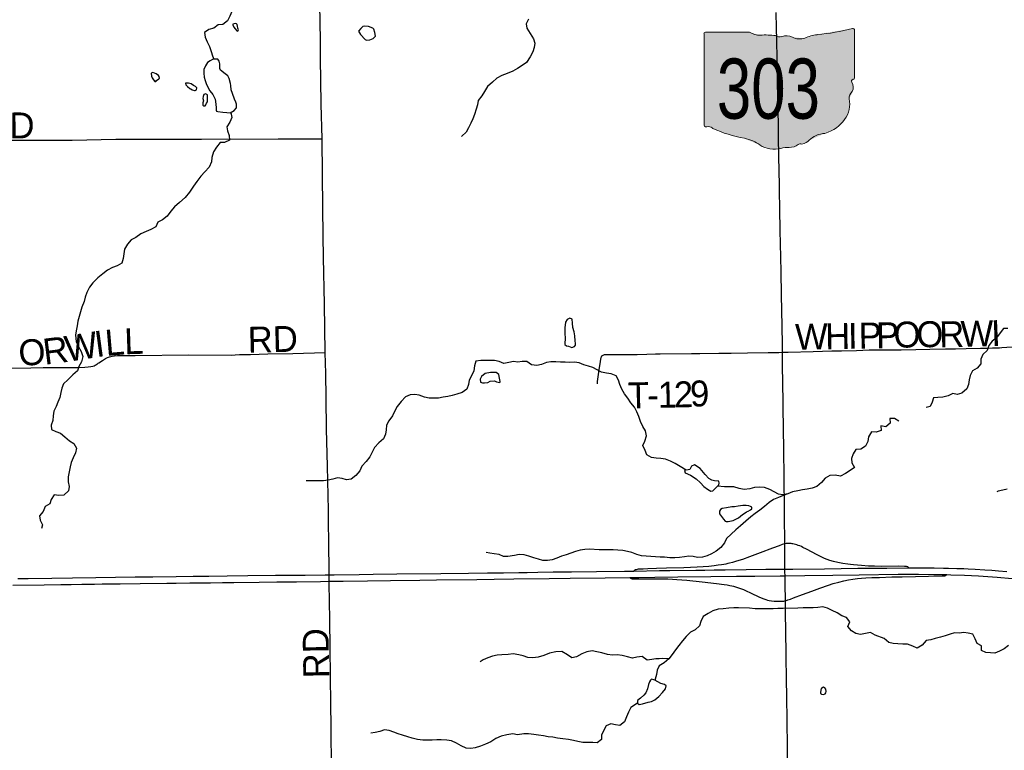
# Model space of a CAD drawing. Header units: feet. Extents: x 2113747 to 2516209, y 960708 to 1356798.
# Tile 216 of 253: x 2359090 to 2370479, y 1132597 to 1141046. Entities that reach past the tile are written whole.
import ezdxf
from ezdxf.enums import TextEntityAlignment as Align

# ---------------------------------------------------------------- set-up
doc = ezdxf.new("R2010")
doc.units = ezdxf.units.FT
doc.header["$LTSCALE"] = 50
doc.header["$MEASUREMENT"] = 0
for name, color, linetype in [('0_Xref', 7, 'Continuous'), ('GM_X_County_Road', 3, 'Continuous'), ('GM_X_County_Road_Text', 3, 'Continuous'), ('GM_X_Interchange_Ramps', 1, 'Continuous'), ('GM_X_Interstate_Route', 1, 'Continuous'), ('GM_X_Minor_Lake', 5, 'Continuous'), ('GM_X_Minor_River', 5, 'Continuous'), ('GM_X_State_Location', 251, 'Continuous'), ('GM_X_State_Route', 1, 'Continuous'), ('GM_X_State_Shield', 251, 'Continuous'), ('GM_X_Township_Road', 4, 'Continuous'), ('GM_X_Township_Road_Text', 4, 'Continuous')]:
    doc.layers.add(name, color=color, linetype=linetype)
doc.styles.add('Styledgn030', font='dgn030.shx')

# ---------------------------------------------------------------- blocks, each defined once
blk = doc.blocks.new('DGN_COMPLEXSHAPE17')
at = {"layer": 'GM_X_State_Shield', "color": 7, "linetype": 'Continuous', "lineweight": 13}
for p, q in [((2203800, 1181856), (2203800, 1181856)), ((2203822, 1181285), (2203822, 1181838)), ((2203822, 1181838), (2203822, 1181838)), ((2202081, 1181794), (2202082, 1181794)), ((2202082, 1181794), (2202082, 1180737)), ((2202608, 1181812), (2202099, 1181812)), ((2202099, 1181812), (2202099, 1181812)), ((2202608, 1181812), (2202608, 1181812)), ((2202733, 1181778), (2202733, 1181778)), ((2202911, 1181773), (2202911, 1181773)), ((2202980, 1181761), (2202980, 1181761)), ((2203105, 1181756), (2203105, 1181756)), ((2203247, 1181744), (2203247, 1181744)), ((2203390, 1181784), (2203390, 1181784)), ((2203808, 1181268), (2203808, 1181268)), ((2203822, 1181286), (2203822, 1181286)), ((2203822, 1181286), (2203822, 1181285)), ((2203791, 1181233), (2203791, 1181233)), ((2203761, 1181041), (2203761, 1181041)), ((2203796, 1181126), (2203796, 1181126)), ((2202082, 1180737), (2202081, 1180737)), ((2202098, 1180719), (2202098, 1180719)), ((2202133, 1180721), (2202133, 1180721)), ((2202185, 1180698), (2202185, 1180698)), ((2202548, 1180586), (2202548, 1180586)), ((2203480, 1180642), (2203480, 1180642)), ((2202729, 1180507), (2202729, 1180507)), ((2202971, 1180468), (2202971, 1180468)), ((2203066, 1180479), (2203066, 1180479)), ((2203170, 1180513), (2203170, 1180513)), ((2203213, 1180518), (2203213, 1180518)), ((2203299, 1180563), (2203299, 1180563))]:
    blk.add_line(p, q, dxfattribs=at)
for centre, major_axis, start_param, end_param in [((2203202, 1183253), (1845, 0), 4.814394, 5.042369), ((2203802, 1181840), (19.4, 0), 6.141152, 7.989035), ((2202101, 1181796), (20.2, 0), 1.712693, 3.28349), ((2202730, 1181935), (196, 0), 4.042523, 4.731795), ((2202794, 1181219), (702, 0), 1.404758, 1.657858), ((2202954, 1181802), (56.4, 0), 3.836095, 5.185415), ((2203037, 1181679), (117, 0), 0.950623, 2.079405), ((2203188, 1181847), (141, 0), 4.081561, 5.145723), ((2203437, 1181489), (371, 0), 1.699011, 2.107814), ((2203817, 1181245), (30, 0), 1.883978, 3.671073), ((2203801, 1181283), (20.7, 0), 5.05454, 6.418171), ((2203627, 1181175), (180, 0), 5.934695, 6.695948), ((2203305, 1180984), (462, 0), 5.101752, 6.440018), ((2203891, 1181054), (131, 0), 2.387724, 3.262537), ((2202102, 1180735), (20.3, 0), 3.00124, 4.508301), ((2202105, 1180843), (155, 0), 4.665946, 4.897461), ((2202136, 1180676), (56, 0), 0.519207, 1.627899), ((2202843, 1181626), (1333, 0), 4.195997, 4.488961), ((2202446, 1180262), (417, 0), 0.823519, 1.323587), ((2203500, 1180441), (253, 0), 1.647645, 2.488434), ((2202897, 1180671), (265, 0), 4.026481, 4.996735), ((2203050, 1180306), (217, 0), 1.495662, 1.94098), ((2203069, 1180592), (141, 0), 4.691044, 5.507374), ((2203196, 1180490), (39.7, 0), 1.147584, 2.315152), ((2203180, 1180635), (149, 0), 4.937069, 5.64225)]:
    blk.add_ellipse(centre, major_axis=major_axis, ratio=0.8, start_param=start_param, end_param=end_param, dxfattribs=at)
blk = doc.blocks.new('M1-H5_33')
at = {"layer": 'GM_X_State_Shield', "linetype": 'Continuous', "true_color": 0x1e0000}
h = blk.add_hatch(color=18, dxfattribs=at)
edge = h.paths.add_edge_path(flags=0)
edge.add_line((889, 90), (889, 642))
edge.add_line((889, 642), (889, 643))
edge.add_ellipse((870, 645), major_axis=(19.4, 0), ratio=0.8, start_angle=351.8621, end_angle=457.738)
edge.add_line((868, 660), (868, 660))
edge.add_ellipse((270, 2057), major_axis=(1845, 0), ratio=0.8, start_angle=635.8445, end_angle=648.9065, ccw=False)
edge.add_line((457, 588), (457, 588))
edge.add_ellipse((505, 294), major_axis=(371, 0), ratio=0.8, start_angle=97.3462, end_angle=120.7689)
edge.add_line((315, 549), (315, 549))
edge.add_ellipse((256, 651), major_axis=(141, 0), ratio=0.8, start_angle=593.8562, end_angle=654.8282, ccw=False)
edge.add_line((173, 560), (173, 560))
edge.add_ellipse((104, 484), major_axis=(117, 0), ratio=0.8, start_angle=54.4667, end_angle=119.1411)
edge.add_line((47, 566), (47, 566))
edge.add_ellipse((22, 606), major_axis=(56.4, 0), ratio=0.8, start_angle=579.7921, end_angle=657.1024, ccw=False)
edge.add_line((-22, 577), (-22, 577))
edge.add_ellipse((-138, 23), major_axis=(702, 0), ratio=0.8, start_angle=80.4867, end_angle=94.9883)
edge.add_line((-199, 583), (-199, 583))
edge.add_ellipse((-203, 739), major_axis=(196, 0), ratio=0.8, start_angle=591.6195, end_angle=631.1119, ccw=False)
edge.add_line((-324, 616), (-324, 616))
edge.add_line((-324, 616), (-834, 616))
edge.add_line((-834, 616), (-834, 616))
edge.add_ellipse((-831, 600), major_axis=(20.2, 0), ratio=0.8, start_angle=98.1301, end_angle=188.1301)
edge.add_line((-851, 598), (-851, 598))
edge.add_line((-851, 598), (-851, -459))
edge.add_line((-851, -459), (-851, -459))
edge.add_ellipse((-831, -461), major_axis=(20.3, 0), ratio=0.8, start_angle=171.9584, end_angle=258.3066)
edge.add_line((-835, -477), (-835, -477))
edge.add_ellipse((-828, -353), major_axis=(155, 0), ratio=0.8, start_angle=267.339, end_angle=280.6039)
edge.add_line((-799, -475), (-799, -475))
edge.add_ellipse((-796, -520), major_axis=(56, 0), ratio=0.8, start_angle=389.7484, end_angle=453.2717, ccw=False)
edge.add_line((-747, -497), (-747, -497))
edge.add_ellipse((-89, 430), major_axis=(1333, 0), ratio=0.8, start_angle=240.4129, end_angle=257.1985)
edge.add_line((-384, -610), (-384, -610))
edge.add_ellipse((-487, -933), major_axis=(417, 0), ratio=0.8, start_angle=407.1842, end_angle=435.836, ccw=False)
edge.add_line((-203, -689), (-203, -689))
edge.add_ellipse((-36, -525), major_axis=(265, 0), ratio=0.8, start_angle=230.7004, end_angle=286.2918)
edge.add_line((39, -728), (39, -728))
edge.add_ellipse((117, -890), major_axis=(217, 0), ratio=0.8, start_angle=445.6951, end_angle=471.2099, ccw=False)
edge.add_line((134, -717), (134, -717))
edge.add_ellipse((137, -604), major_axis=(141, 0), ratio=0.8, start_angle=268.777, end_angle=315.5493)
edge.add_line((237, -683), (237, -683))
edge.add_ellipse((264, -706), major_axis=(39.7, 0), ratio=0.8, start_angle=425.7517, end_angle=492.6484, ccw=False)
edge.add_line((280, -677), (280, -677))
edge.add_ellipse((247, -561), major_axis=(149, 0), ratio=0.8, start_angle=282.8732, end_angle=323.2771)
edge.add_line((367, -632), (367, -632))
edge.add_ellipse((568, -755), major_axis=(253, 0), ratio=0.8, start_angle=454.4031, end_angle=502.5768, ccw=False)
edge.add_line((548, -554), (548, -554))
edge.add_ellipse((373, -212), major_axis=(462, 0), ratio=0.8, start_angle=292.3089, end_angle=368.9858)
edge.add_line((829, -154), (829, -154))
edge.add_ellipse((959, -142), major_axis=(131, 0), ratio=0.8, start_angle=496.8065, end_angle=546.9296, ccw=False)
edge.add_line((863, -70), (863, -70))
edge.add_ellipse((694, -21), major_axis=(180, 0), ratio=0.8, start_angle=340.033, end_angle=383.6496)
edge.add_line((859, 37), (859, 37))
edge.add_ellipse((885, 49), major_axis=(30, 0), ratio=0.8, start_angle=467.944, end_angle=570.337, ccw=False)
edge.add_line((876, 72), (876, 72))
edge.add_ellipse((869, 88), major_axis=(20.7, 0), ratio=0.8, start_angle=289.6038, end_angle=367.7341)
edge.add_line((889, 90), (889, 90))
edge.add_line((889, 90), (889, 90))
at = {"layer": 'GM_X_State_Shield', "color": 7, "linetype": 'Continuous', "lineweight": 13}
blk.add_blockref('DGN_COMPLEXSHAPE17', (-2202932, -1181196), dxfattribs=at)
at = {"layer": 'GM_X_State_Shield', "color": 9, "linetype": 'Continuous', "lineweight": 13, "style": 'Styledgn030', "width": 0.767998}
blk.add_text('303', height=696.1, dxfattribs=at).set_placement((-106, -384), align=Align.CENTER)
blk = doc.blocks.new('POR')
at = {"layer": 'GM_X_County_Road', "flags": 128}
for points in [[(2362587, 1139668), (2362577, 1140071), (2362574, 1140343), (2362571, 1140592), (2362568, 1140779), (2362565, 1141045), (2362561, 1141196), (2362559, 1141264), (2362558, 1141300), (2362553, 1141549), (2362544, 1142070), (2362539, 1142372), (2362537, 1142625), (2362537, 1142782), (2362534, 1143110), (2362525, 1143599), (2362521, 1143939), (2362519, 1144060), (2362517, 1144237), (2362510, 1144585), (2362508, 1144775)], [(2362623, 1137196), (2362614, 1137757), (2362605, 1138295), (2362602, 1138545), (2362597, 1138873), (2362591, 1139257), (2362587, 1139668)], [(2362626, 1137074), (2362623, 1137196)], [(2362685, 1133456), (2362681, 1133775), (2362676, 1134109), (2362671, 1134526), (2362671, 1134552), (2362670, 1134626), (2362669, 1134667), (2362665, 1134995), (2362663, 1135244), (2362660, 1135375), (2362649, 1135884), (2362638, 1136310), (2362634, 1136671), (2362629, 1136957), (2362626, 1137074)], [(2362707, 1132008), (2362706, 1132059), (2362699, 1132337), (2362697, 1132547), (2362694, 1132695), (2362691, 1132876), (2362689, 1133128), (2362685, 1133456)]]:
    blk.add_lwpolyline(points, dxfattribs=at)
at = {"layer": 'GM_X_Interchange_Ramps', "flags": 128}
for points in [[(2367940, 1134984), (2367911, 1134975), (2367874, 1134961), (2367797, 1134933), (2367653, 1134879), (2367530, 1134833), (2367449, 1134805), (2367409, 1134792), (2367368, 1134779), (2367335, 1134770), (2367301, 1134762), (2367279, 1134756), (2367257, 1134751), (2367233, 1134746), (2367208, 1134742), (2367168, 1134736), (2367124, 1134730), (2367062, 1134723), (2366997, 1134718), (2366925, 1134714), (2366771, 1134708), (2366573, 1134702), (2366455, 1134698), (2366356, 1134695), (2366300, 1134693), (2366273, 1134691), (2366245, 1134690), (2366232, 1134688), (2366219, 1134685), (2366210, 1134682), (2366203, 1134678), (2366197, 1134675), (2366192, 1134670)], [(2369374, 1134707), (2369370, 1134711), (2369366, 1134715), (2369362, 1134717), (2369356, 1134720), (2369349, 1134721), (2369342, 1134722), (2369324, 1134724), (2369254, 1134725), (2369055, 1134724), (2368976, 1134725), (2368907, 1134728), (2368825, 1134733), (2368734, 1134740), (2368700, 1134744), (2368669, 1134748), (2368610, 1134756), (2368552, 1134768), (2368502, 1134781), (2368462, 1134792), (2368431, 1134803), (2368400, 1134815), (2368375, 1134827), (2368314, 1134857), (2368189, 1134924), (2368148, 1134944), (2368131, 1134952), (2368112, 1134960), (2368095, 1134967), (2368078, 1134972), (2368062, 1134977), (2368047, 1134982), (2368034, 1134984), (2368023, 1134986), (2368013, 1134988), (2368002, 1134989), (2367985, 1134989), (2367969, 1134989), (2367954, 1134987), (2367940, 1134984)], [(2366146, 1134596), (2366154, 1134589), (2366158, 1134587), (2366162, 1134584), (2366169, 1134582), (2366176, 1134581), (2366191, 1134580), (2366210, 1134580), (2366294, 1134579), (2366490, 1134581), (2366586, 1134579), (2366639, 1134577), (2366692, 1134573), (2366805, 1134563), (2366985, 1134545), (2367151, 1134526), (2367239, 1134514), (2367274, 1134509), (2367303, 1134503), (2367326, 1134498), (2367348, 1134493), (2367370, 1134488), (2367393, 1134481), (2367417, 1134472), (2367439, 1134464), (2367461, 1134455), (2367487, 1134444), (2367549, 1134415), (2367638, 1134373), (2367684, 1134351), (2367720, 1134339), (2367739, 1134333), (2367758, 1134328), (2367785, 1134324), (2367816, 1134321), (2367847, 1134320), (2367886, 1134320), (2367917, 1134321), (2367929, 1134323), (2367940, 1134324), (2367947, 1134326)], [(2367947, 1134326), (2367973, 1134335), (2368004, 1134346), (2368041, 1134360), (2368145, 1134398), (2368253, 1134438), (2368345, 1134471), (2368444, 1134507), (2368500, 1134525), (2368563, 1134543), (2368621, 1134556), (2368675, 1134568), (2368728, 1134576), (2368781, 1134583), (2368828, 1134587), (2368876, 1134591), (2368948, 1134594), (2369036, 1134597), (2369176, 1134601), (2369296, 1134603), (2369453, 1134607), (2369601, 1134610), (2369759, 1134613), (2369782, 1134614), (2369790, 1134616), (2369795, 1134617), (2369801, 1134620), (2369808, 1134624), (2369813, 1134628)]]:
    blk.add_lwpolyline(points, dxfattribs=at)
at = {"layer": 'GM_X_Interstate_Route', "flags": 128}
for points in [[(2359070, 1134583), (2359188, 1134585), (2359460, 1134588), (2359702, 1134591), (2359969, 1134595), (2360426, 1134601), (2360629, 1134604), (2360901, 1134607), (2361098, 1134609), (2361278, 1134611), (2361488, 1134614), (2361729, 1134617), (2362047, 1134621), (2362391, 1134623), (2362624, 1134626), (2362670, 1134626), (2362726, 1134627), (2363015, 1134631), (2363179, 1134633), (2363454, 1134636), (2363963, 1134642), (2364281, 1134646), (2364501, 1134650), (2364687, 1134651), (2364865, 1134653), (2364960, 1134654), (2365083, 1134656), (2365259, 1134659), (2365472, 1134662), (2365763, 1134665), (2366086, 1134669), (2366192, 1134670), (2366489, 1134675), (2366610, 1134676), (2366912, 1134679), (2367015, 1134680), (2367122, 1134682), (2367250, 1134684), (2367493, 1134686), (2367722, 1134690), (2367881, 1134691), (2367941, 1134692), (2368031, 1134693), (2368399, 1134697), (2368783, 1134702), (2368947, 1134703), (2369036, 1134704), (2369121, 1134705), (2369374, 1134707), (2369515, 1134708), (2369669, 1134708), (2369774, 1134705), (2369833, 1134704), (2369928, 1134701), (2370010, 1134698), (2370062, 1134696), (2370141, 1134691), (2370252, 1134684), (2370334, 1134679), (2370412, 1134673), (2370509, 1134665)], [(2359011, 1134506), (2359372, 1134511), (2359566, 1134514), (2359684, 1134515), (2359809, 1134517), (2359956, 1134519), (2360042, 1134520), (2360252, 1134522), (2360485, 1134525), (2360793, 1134528), (2360898, 1134530), (2361059, 1134532), (2361295, 1134535), (2361436, 1134536), (2361568, 1134538), (2361860, 1134542), (2362063, 1134544), (2362293, 1134546), (2362569, 1134550), (2362671, 1134552), (2362833, 1134554), (2363114, 1134558), (2363378, 1134562), (2363720, 1134565), (2363911, 1134567), (2364378, 1134573), (2364577, 1134575), (2364806, 1134578), (2365214, 1134583), (2365456, 1134587), (2365863, 1134592), (2366146, 1134596), (2366250, 1134597), (2366436, 1134599), (2366704, 1134601), (2367084, 1134606), (2367381, 1134610), (2367593, 1134612), (2367885, 1134616), (2367942, 1134616), (2368171, 1134619), (2368495, 1134623), (2368800, 1134626), (2369251, 1134632), (2369486, 1134633), (2369663, 1134631), (2369813, 1134628), (2369860, 1134627), (2370018, 1134622), (2370181, 1134614), (2370398, 1134599), (2370568, 1134584)]]:
    blk.add_lwpolyline(points, dxfattribs=at)
at = {"layer": 'GM_X_Minor_Lake'}
for p, q in [((2361571, 1140999), (2361557, 1140995)), ((2363032, 1140874), (2363085, 1140817)), ((2361467, 1140419), (2361414, 1140462)), ((2360674, 1140342), (2360699, 1140361)), ((2361029, 1140272), (2361059, 1140252)), ((2361208, 1140133), (2361214, 1140107)), ((2365439, 1137269), (2365477, 1137256)), ((2364504, 1136851), (2364533, 1136864)), ((2367124, 1135613), (2367177, 1135668)), ((2367185, 1135333), (2367231, 1135270)), ((2366505, 1133368), (2366436, 1133407)), ((2368359, 1133313), (2368352, 1133269))]:
    blk.add_line(p, q, dxfattribs=at)
at = {"layer": 'GM_X_Minor_Lake', "flags": 128}
for points in [[(2361557, 1140995), (2361556, 1140983), (2361570, 1140955), (2361578, 1140945), (2361605, 1140914), (2361617, 1140920), (2361619, 1140928), (2361612, 1140948), (2361610, 1140972), (2361606, 1140990), (2361599, 1141000), (2361589, 1141002), (2361571, 1140999)], [(2363085, 1140817), (2363103, 1140809), (2363141, 1140814), (2363177, 1140827), (2363191, 1140839), (2363205, 1140856), (2363198, 1140898), (2363185, 1140935), (2363175, 1140947), (2363126, 1140966), (2363078, 1140973), (2363058, 1140967), (2363035, 1140946), (2363009, 1140912), (2363032, 1140874)], [(2361414, 1140462), (2361403, 1140480), (2361406, 1140534), (2361396, 1140568), (2361383, 1140590), (2361335, 1140589), (2361321, 1140585), (2361293, 1140572), (2361264, 1140551), (2361238, 1140511), (2361221, 1140470), (2361218, 1140428), (2361223, 1140382), (2361234, 1140344), (2361246, 1140308), (2361261, 1140274), (2361290, 1140223), (2361325, 1140181), (2361350, 1140128), (2361359, 1140070), (2361362, 1140027), (2361361, 1140001), (2361365, 1139989), (2361383, 1139986), (2361439, 1139975), (2361485, 1139972), (2361526, 1139970), (2361571, 1139995), (2361596, 1140028), (2361598, 1140068), (2361589, 1140094), (2361576, 1140128), (2361553, 1140192), (2361536, 1140236), (2361531, 1140286), (2361527, 1140308), (2361512, 1140366), (2361499, 1140396), (2361467, 1140419)], [(2360699, 1140361), (2360706, 1140370), (2360704, 1140388), (2360694, 1140399), (2360669, 1140419), (2360649, 1140427), (2360629, 1140434), (2360609, 1140426), (2360614, 1140392), (2360622, 1140374), (2360639, 1140350), (2360653, 1140332), (2360665, 1140333), (2360674, 1140342)], [(2361059, 1140252), (2361071, 1140246), (2361086, 1140235), (2361110, 1140227), (2361112, 1140227), (2361120, 1140229), (2361134, 1140236), (2361137, 1140260), (2361123, 1140272), (2361099, 1140287), (2361072, 1140303), (2361042, 1140312), (2361008, 1140313), (2361010, 1140291), (2361029, 1140272)], [(2361214, 1140107), (2361209, 1140085), (2361207, 1140058), (2361219, 1140051), (2361235, 1140051), (2361243, 1140061), (2361251, 1140079), (2361261, 1140098), (2361262, 1140116), (2361262, 1140138), (2361263, 1140168), (2361261, 1140176), (2361239, 1140188), (2361221, 1140181), (2361211, 1140159), (2361208, 1140133)], [(2365477, 1137256), (2365509, 1137267), (2365519, 1137281), (2365520, 1137301), (2365516, 1137331), (2365512, 1137391), (2365505, 1137437), (2365488, 1137487), (2365485, 1137535), (2365481, 1137581), (2365454, 1137595), (2365423, 1137578), (2365403, 1137548), (2365400, 1137513), (2365396, 1137487), (2365395, 1137457), (2365396, 1137409), (2365399, 1137371), (2365396, 1137291), (2365413, 1137275), (2365439, 1137269)], [(2364533, 1136864), (2364581, 1136870), (2364604, 1136857), (2364642, 1136850), (2364646, 1136862), (2364641, 1136900), (2364632, 1136944), (2364603, 1136967), (2364537, 1136966), (2364475, 1136953), (2364430, 1136920), (2364417, 1136887), (2364421, 1136855), (2364444, 1136846), (2364466, 1136846), (2364504, 1136851)], [(2367177, 1135668), (2367179, 1135686), (2367176, 1135708), (2367128, 1135712), (2367094, 1135721), (2367061, 1135742), (2367018, 1135788), (2366959, 1135857), (2366896, 1135898), (2366860, 1135883), (2366841, 1135846), (2366779, 1135831), (2366788, 1135807), (2366850, 1135778), (2366913, 1135735), (2366966, 1135690), (2367005, 1135649), (2367046, 1135616), (2367084, 1135594), (2367108, 1135599), (2367124, 1135613)], [(2367231, 1135270), (2367249, 1135248), (2367261, 1135244), (2367283, 1135243), (2367341, 1135256), (2367367, 1135265), (2367405, 1135285), (2367452, 1135323), (2367470, 1135337), (2367495, 1135356), (2367517, 1135362), (2367543, 1135377), (2367557, 1135391), (2367557, 1135409), (2367544, 1135417), (2367522, 1135424), (2367494, 1135428), (2367454, 1135427), (2367400, 1135422), (2367358, 1135411), (2367326, 1135412), (2367266, 1135401), (2367214, 1135392), (2367195, 1135382), (2367183, 1135363), (2367185, 1135333)], [(2366436, 1133407), (2366424, 1133413), (2366398, 1133420), (2366388, 1133408), (2366375, 1133390), (2366365, 1133357), (2366352, 1133309), (2366333, 1133260), (2366310, 1133234), (2366272, 1133201), (2366237, 1133174), (2366235, 1133142), (2366254, 1133128), (2366292, 1133135), (2366359, 1133153), (2366399, 1133163), (2366435, 1133182), (2366484, 1133219), (2366525, 1133266), (2366558, 1133309), (2366568, 1133341), (2366548, 1133357), (2366505, 1133368)], [(2368352, 1133269), (2368352, 1133255), (2368362, 1133249), (2368366, 1133247), (2368387, 1133241), (2368406, 1133248), (2368414, 1133260), (2368418, 1133278), (2368415, 1133304), (2368403, 1133320), (2368389, 1133326), (2368369, 1133317), (2368359, 1133313)]]:
    blk.add_lwpolyline(points, dxfattribs=at)
at = {"layer": 'GM_X_Minor_River', "flags": 128}
for points in [[(2364975, 1141052), (2364950, 1140999), (2364957, 1140949), (2364995, 1140886), (2365034, 1140826), (2365049, 1140775), (2365042, 1140724), (2365025, 1140674), (2364996, 1140617), (2364953, 1140552), (2364900, 1140515), (2364848, 1140483), (2364795, 1140450), (2364727, 1140423), (2364666, 1140401), (2364608, 1140370), (2364557, 1140323), (2364500, 1140272), (2364465, 1140217), (2364434, 1140166), (2364393, 1140113), (2364384, 1140060), (2364371, 1140010), (2364352, 1139951), (2364331, 1139901), (2364310, 1139848), (2364283, 1139797), (2364254, 1139745), (2364203, 1139699), (2364201, 1139697)], [(2361905, 1141500), (2361853, 1141422), (2361814, 1141371), (2361763, 1141324), (2361712, 1141281), (2361659, 1141236), (2361601, 1141221), (2361545, 1141195), (2361544, 1141141), (2361521, 1141087), (2361494, 1141034), (2361441, 1140991), (2361385, 1140985), (2361334, 1140950), (2361278, 1140931), (2361227, 1140900), (2361236, 1140844), (2361257, 1140792), (2361284, 1140737), (2361303, 1140679), (2361320, 1140627), (2361334, 1140589)], [(2370520, 1137476), (2370470, 1137475), (2370431, 1137424), (2370388, 1137367), (2370337, 1137328), (2370300, 1137277), (2370281, 1137220), (2370230, 1137173), (2370207, 1137120), (2370208, 1137068), (2370165, 1137015)], [(2361533, 1139974), (2361543, 1139915), (2361522, 1139862), (2361485, 1139809), (2361492, 1139759), (2361511, 1139707), (2361518, 1139651), (2361460, 1139626), (2361410, 1139625), (2361367, 1139572), (2361330, 1139517), (2361313, 1139454), (2361310, 1139402), (2361280, 1139341), (2361233, 1139288), (2361186, 1139235), (2361139, 1139176), (2361102, 1139121), (2361053, 1139050), (2361004, 1138990), (2360939, 1138933), (2360880, 1138882), (2360837, 1138830), (2360796, 1138775), (2360741, 1138732), (2360689, 1138703), (2360664, 1138652), (2360607, 1138621), (2360551, 1138598), (2360492, 1138569), (2360432, 1138529), (2360381, 1138500), (2360338, 1138449), (2360301, 1138394), (2360294, 1138340), (2360287, 1138284), (2360270, 1138229), (2360217, 1138198), (2360163, 1138179), (2360105, 1138149), (2360052, 1138108), (2359995, 1138059), (2359936, 1138004), (2359897, 1137951), (2359868, 1137892), (2359849, 1137839), (2359834, 1137787), (2359809, 1137722), (2359794, 1137669), (2359777, 1137613), (2359764, 1137560), (2359756, 1137506), (2359745, 1137448), (2359736, 1137397), (2359743, 1137325), (2359766, 1137269), (2359801, 1137208), (2359821, 1137152), (2359806, 1137090), (2359773, 1137035), (2359760, 1136984), (2359703, 1136939), (2359648, 1136882), (2359597, 1136836), (2359578, 1136784), (2359567, 1136733), (2359554, 1136677), (2359531, 1136624), (2359510, 1136572), (2359485, 1136519), (2359476, 1136463), (2359473, 1136410), (2359452, 1136358), (2359457, 1136308), (2359507, 1136283), (2359560, 1136266), (2359611, 1136222), (2359666, 1136177), (2359716, 1136146), (2359747, 1136089), (2359737, 1136036), (2359710, 1135980), (2359687, 1135927), (2359674, 1135876), (2359663, 1135818), (2359650, 1135758), (2359649, 1135703), (2359664, 1135649), (2359653, 1135597), (2359602, 1135548), (2359542, 1135543), (2359490, 1135550), (2359455, 1135499), (2359438, 1135448), (2359384, 1135415), (2359363, 1135360), (2359320, 1135309), (2359325, 1135257), (2359352, 1135204), (2359343, 1135163)], [(2366799, 1135836), (2366728, 1135880), (2366671, 1135913), (2366617, 1135940), (2366560, 1135965), (2366506, 1135972), (2366452, 1135977), (2366396, 1135982), (2366345, 1136013), (2366324, 1136065), (2366299, 1136120), (2366320, 1136173), (2366340, 1136232), (2366329, 1136292), (2366298, 1136343), (2366269, 1136399), (2366252, 1136457), (2366229, 1136510), (2366200, 1136564), (2366159, 1136617), (2366124, 1136669), (2366086, 1136720), (2366053, 1136772), (2366030, 1136826), (2366015, 1136877), (2365988, 1136929), (2365932, 1136952), (2365879, 1136959), (2365821, 1136968), (2365771, 1136995), (2365720, 1137024), (2365670, 1137039), (2365615, 1137056), (2365563, 1137077), (2365508, 1137084), (2365454, 1137083), (2365398, 1137084), (2365344, 1137085), (2365290, 1137090), (2365234, 1137091), (2365182, 1137081), (2365124, 1137060), (2365073, 1137045), (2365010, 1137054), (2364957, 1137093), (2364903, 1137092), (2364851, 1137087), (2364801, 1137094), (2364747, 1137081), (2364689, 1137071), (2364635, 1137092), (2364583, 1137105), (2364523, 1137104), (2364422, 1137106), (2364366, 1137097), (2364351, 1137044), (2364341, 1136984), (2364316, 1136929), (2364287, 1136879), (2364282, 1136826), (2364261, 1136774), (2364207, 1136736), (2364148, 1136717), (2364094, 1136700), (2364042, 1136689), (2363990, 1136682), (2363934, 1136671), (2363828, 1136669), (2363772, 1136681), (2363711, 1136704), (2363659, 1136711), (2363605, 1136708), (2363553, 1136685), (2363502, 1136632), (2363455, 1136571), (2363425, 1136516), (2363402, 1136463), (2363361, 1136408), (2363332, 1136355), (2363327, 1136301), (2363320, 1136251), (2363299, 1136198), (2363243, 1136153), (2363192, 1136100), (2363140, 1135990), (2363099, 1135937), (2363048, 1135884), (2363025, 1135829), (2362976, 1135776), (2362923, 1135733), (2362871, 1135724), (2362821, 1135739), (2362765, 1135746), (2362713, 1135733), (2362659, 1135719), (2362605, 1135714), (2362495, 1135712), (2362445, 1135715), (2362405, 1135714)], [(2370165, 1137015), (2370111, 1136984), (2370082, 1136933), (2370073, 1136883), (2370066, 1136826), (2370045, 1136776), (2369986, 1136728), (2369932, 1136711), (2369882, 1136722), (2369830, 1136697), (2369767, 1136682), (2369711, 1136677), (2369659, 1136674), (2369644, 1136623), (2369623, 1136573), (2369573, 1136560)], [(2369259, 1136405), (2369207, 1136434), (2369153, 1136435), (2369160, 1136379), (2369108, 1136339), (2369052, 1136350), (2369053, 1136296), (2368996, 1136275), (2368943, 1136280), (2368908, 1136223), (2368900, 1136169), (2368875, 1136114), (2368821, 1136079), (2368761, 1136076), (2368732, 1136025), (2368713, 1135972), (2368716, 1135922), (2368747, 1135868), (2368694, 1135831), (2368643, 1135796), (2368583, 1135767), (2368523, 1135778), (2368461, 1135776), (2368405, 1135745), (2368366, 1135692), (2368311, 1135649), (2368255, 1135628), (2368199, 1135615), (2368145, 1135608), (2368090, 1135598), (2368028, 1135585), (2367974, 1135562), (2367920, 1135543), (2367867, 1135522), (2367809, 1135496), (2367758, 1135463), (2367703, 1135416), (2367649, 1135375), (2367596, 1135336), (2367545, 1135296), (2367490, 1135245), (2367429, 1135192), (2367375, 1135146), (2367318, 1135097), (2367267, 1135048), (2367244, 1134997), (2367199, 1134942), (2367146, 1134901), (2367092, 1134870), (2367041, 1134847), (2366987, 1134829), (2366931, 1134826), (2366881, 1134837), (2366831, 1134842), (2366779, 1134833), (2366721, 1134826), (2366667, 1134823), (2366611, 1134824), (2366550, 1134829), (2366500, 1134832), (2366444, 1134836), (2366390, 1134839), (2366338, 1134840), (2366282, 1134847), (2366227, 1134862), (2366171, 1134883), (2366119, 1134896), (2366068, 1134907), (2366008, 1134912), (2365954, 1134915), (2365898, 1134914), (2365846, 1134917), (2365794, 1134916), (2365681, 1134921), (2365627, 1134920), (2365571, 1134913), (2365520, 1134896), (2365464, 1134877), (2365410, 1134858), (2365358, 1134841), (2365301, 1134817), (2365249, 1134800), (2365195, 1134793), (2365141, 1134792), (2365089, 1134809), (2365036, 1134824), (2364980, 1134843), (2364926, 1134856), (2364869, 1134861), (2364815, 1134850), (2364736, 1134838), (2364686, 1134839), (2364635, 1134860), (2364579, 1134869), (2364527, 1134878), (2364486, 1134883)], [(2370513, 1135617), (2370461, 1135606), (2370407, 1135594), (2370391, 1135584)], [(2367974, 1135562), (2367918, 1135551), (2367868, 1135560), (2367815, 1135587), (2367765, 1135614), (2367706, 1135635), (2367646, 1135640), (2367590, 1135637), (2367534, 1135621), (2367468, 1135612), (2367410, 1135625), (2367352, 1135642), (2367298, 1135645), (2367241, 1135642), (2367162, 1135653)], [(2370529, 1133808), (2370477, 1133771), (2370422, 1133742), (2370368, 1133719), (2370318, 1133722), (2370266, 1133729), (2370213, 1133750), (2370216, 1133806), (2370165, 1133833), (2370142, 1133887), (2370113, 1133938), (2370059, 1133951), (2370009, 1133958), (2369957, 1133951), (2369903, 1133954), (2369851, 1133939), (2369795, 1133922), (2369741, 1133905), (2369680, 1133890), (2369628, 1133873), (2369576, 1133866), (2369529, 1133814), (2369472, 1133779), (2369419, 1133802), (2369358, 1133823), (2369304, 1133826), (2369248, 1133827), (2369194, 1133832), (2369142, 1133845), (2369089, 1133888), (2368984, 1133930), (2368931, 1133959), (2368873, 1133948), (2368815, 1133935), (2368761, 1133946), (2368711, 1133977), (2368669, 1134030), (2368692, 1134081), (2368653, 1134132), (2368601, 1134151), (2368546, 1134188), (2368489, 1134215), (2368435, 1134240), (2368379, 1134255), (2368323, 1134248), (2368267, 1134245), (2368152, 1134243), (2368090, 1134239), (2367922, 1134236), (2367858, 1134237), (2367806, 1134234), (2367756, 1134233), (2367702, 1134233), (2367648, 1134234), (2367596, 1134233), (2367530, 1134240), (2367405, 1134246), (2367351, 1134245), (2367291, 1134241), (2367227, 1134234), (2367169, 1134227), (2367106, 1134209), (2367052, 1134178), (2366997, 1134145), (2366968, 1134088), (2366953, 1134036), (2366902, 1133989)], [(2366902, 1133989), (2366848, 1133961), (2366797, 1133914), (2366756, 1133861), (2366713, 1133810), (2366674, 1133757), (2366637, 1133706), (2366598, 1133655), (2366545, 1133610), (2366487, 1133573), (2366462, 1133522), (2366457, 1133472), (2366442, 1133419), (2366439, 1133406)], [(2366598, 1133655), (2366526, 1133659), (2366485, 1133655), (2366449, 1133653), (2366402, 1133647), (2366348, 1133640), (2366291, 1133681), (2366229, 1133672), (2366177, 1133663), (2366119, 1133678), (2366058, 1133692), (2366002, 1133699), (2365946, 1133698), (2365888, 1133705), (2365825, 1133724), (2365767, 1133737), (2365713, 1133746), (2365651, 1133736), (2365591, 1133711), (2365530, 1133676), (2365478, 1133667), (2365425, 1133700), (2365362, 1133739), (2365292, 1133735), (2365218, 1133720), (2365153, 1133694), (2365087, 1133675), (2365025, 1133668), (2364969, 1133670), (2364915, 1133689), (2364862, 1133702), (2364796, 1133711), (2364740, 1133706), (2364668, 1133702), (2364612, 1133695), (2364558, 1133684), (2364504, 1133667), (2364451, 1133642), (2364417, 1133621)], [(2366235, 1133142), (2366160, 1133090), (2366133, 1133036), (2366110, 1132985), (2366087, 1132926), (2366032, 1132885), (2365980, 1132892), (2365928, 1132901), (2365874, 1132880), (2365845, 1132829), (2365820, 1132772), (2365821, 1132722), (2365768, 1132683), (2365718, 1132686), (2365659, 1132685), (2365605, 1132688), (2365547, 1132698), (2365497, 1132710), (2365438, 1132720), (2365372, 1132729), (2365312, 1132738), (2365256, 1132747), (2365201, 1132754), (2365147, 1132763), (2365089, 1132772), (2365037, 1132780), (2364976, 1132789), (2364922, 1132786), (2364846, 1132777), (2364792, 1132786), (2364726, 1132776), (2364660, 1132761), (2364597, 1132735), (2364540, 1132694), (2364476, 1132667), (2364418, 1132646), (2364359, 1132626), (2364307, 1132619), (2364253, 1132622), (2364198, 1132649), (2364143, 1132680), (2364083, 1132705), (2364030, 1132714), (2363966, 1132717), (2363914, 1132716), (2363860, 1132715), (2363804, 1132713), (2363752, 1132714), (2363690, 1132721), (2363631, 1132736), (2363579, 1132751), (2363519, 1132770), (2363468, 1132787), (2363418, 1132808), (2363365, 1132827), (2363311, 1132832), (2363257, 1132815), (2363202, 1132802), (2363152, 1132795)]]:
    blk.add_lwpolyline(points, dxfattribs=at)
at = {"layer": 'GM_X_State_Route', "flags": 128}
for points in [[(2367882, 1138859), (2367882, 1138862), (2367880, 1139062), (2367878, 1139134), (2367871, 1139465), (2367867, 1139691), (2367865, 1139851), (2367861, 1140093), (2367857, 1140378), (2367847, 1140808), (2367844, 1140952), (2367841, 1141130)], [(2367939, 1135047), (2367937, 1135256), (2367935, 1135406), (2367931, 1135737), (2367927, 1136090), (2367923, 1136303), (2367921, 1136576), (2367916, 1136888), (2367914, 1136999), (2367914, 1137183), (2367913, 1137200), (2367912, 1137288), (2367909, 1137501), (2367903, 1137865), (2367897, 1138131), (2367892, 1138301), (2367886, 1138609), (2367882, 1138859)], [(2367946, 1134379), (2367944, 1134467), (2367942, 1134616), (2367941, 1134659), (2367941, 1134692), (2367940, 1134832), (2367940, 1134940), (2367940, 1134984), (2367939, 1135036), (2367939, 1135047)], [(2367964, 1133223), (2367961, 1133412), (2367957, 1133688), (2367951, 1133993), (2367948, 1134169), (2367947, 1134326), (2367946, 1134379)], [(2367974, 1132125), (2367973, 1132189), (2367970, 1132596), (2367966, 1132980), (2367964, 1133179), (2367964, 1133223)]]:
    blk.add_lwpolyline(points, dxfattribs=at)
at = {"layer": 'GM_X_Township_Road', "flags": 128}
for points in [[(2357291, 1139637), (2357926, 1139646), (2358481, 1139649), (2358664, 1139649), (2358802, 1139651), (2359039, 1139651), (2359697, 1139654), (2360201, 1139664), (2360384, 1139666), (2360755, 1139665), (2361043, 1139666), (2361194, 1139666), (2362081, 1139669), (2362587, 1139668)], [(2367913, 1137200), (2367978, 1137203), (2368266, 1137210), (2368483, 1137215), (2368594, 1137216), (2368769, 1137222), (2368914, 1137227), (2369032, 1137228), (2369144, 1137230), (2369285, 1137229), (2369456, 1137232), (2369616, 1137235), (2369797, 1137239), (2369915, 1137241), (2370036, 1137243), (2370203, 1137247), (2370282, 1137248), (2370344, 1137250), (2370373, 1137251), (2370400, 1137251), (2370423, 1137253), (2370449, 1137254), (2370626, 1137267)], [(2358999, 1137017), (2359218, 1137021), (2359363, 1137023), (2359540, 1137025), (2359720, 1137025), (2359776, 1137025), (2359845, 1137027), (2359881, 1137030), (2359913, 1137034), (2359936, 1137039), (2359951, 1137044), (2359961, 1137050), (2359970, 1137054), (2359981, 1137061), (2359991, 1137068), (2359999, 1137074), (2360005, 1137077), (2360046, 1137105), (2360082, 1137128), (2360106, 1137140), (2360130, 1137148), (2360159, 1137155), (2360187, 1137158), (2360221, 1137161), (2360293, 1137162), (2360424, 1137162), (2361047, 1137169), (2361535, 1137168), (2361581, 1137171), (2361633, 1137173), (2361761, 1137175), (2361961, 1137180), (2362250, 1137187), (2362623, 1137196)], [(2365772, 1136836), (2365774, 1136863), (2365784, 1136941), (2365791, 1136996), (2365806, 1137094), (2365810, 1137120), (2365814, 1137138), (2365820, 1137149), (2365825, 1137157), (2365830, 1137162), (2365838, 1137168), (2365846, 1137172), (2365856, 1137174), (2365868, 1137175)], [(2365868, 1137175), (2365869, 1137175), (2366073, 1137174), (2366233, 1137175), (2366345, 1137177), (2366446, 1137180), (2366499, 1137180), (2366860, 1137184), (2366955, 1137186), (2367175, 1137189), (2367319, 1137190), (2367510, 1137192), (2367749, 1137197), (2367870, 1137199), (2367913, 1137200)]]:
    blk.add_lwpolyline(points, dxfattribs=at)
at = {"color": 7, "linetype": 'Continuous', "lineweight": 0}
blk.add_blockref('M1-H5_33', (2367856, 1140285), dxfattribs=at)
at = {"layer": 'GM_X_County_Road_Text', "insert": (2362671, 1133432), "char_height": 300, "attachment_point": 7, "rotation": 90.9849, "line_spacing_factor": 0.8, "style": 'Styledgn030'}
blk.add_mtext('{\\Fdgn000|c0;\\C256;RD}', dxfattribs=at)
at = {"layer": 'GM_X_State_Location', "insert": (2367857, 1140285), "char_height": 1, "attachment_point": 5, "line_spacing_factor": 0.8, "style": 'Styledgn030'}
for s in ['{\\Fdgn000|c0;\\C256;s}', '{\\Fdgn000|c0;\\C256;r}']:
    blk.add_mtext(s, dxfattribs=at)
at = {"layer": 'GM_X_State_Location', "insert": (2367503, 1140211), "char_height": 1, "attachment_point": 7, "rotation": 0, "line_spacing_factor": 0.8, "style": 'Styledgn030'}
blk.add_mtext('{\\Fdgn000|c0;\\C256;225}', dxfattribs=at)
at = {"layer": 'GM_X_Township_Road_Text', "char_height": 300, "attachment_point": 7, "line_spacing_factor": 0.8, "style": 'Styledgn030'}
for s, insert, rotation in [('{\\Fdgn000|c0;\\C256;RD}', (2358683, 1139670), 0.4871), ('{\\Fdgn000|c0;\\C256;W}', (2368061, 1137228), 0.9822), ('{\\Fdgn000|c0;\\C256;H}', (2368409, 1137234), 0.98), ('{\\Fdgn000|c0;\\C256;I}', (2368673, 1137239), 0.9876), ('{\\Fdgn000|c0;\\C256;P}', (2368796, 1137241), 0.9836), ('{\\Fdgn000|c0;\\C256;P}', (2368998, 1137244), 0.9849), ('{\\Fdgn000|c0;\\C256;O}', (2369200, 1137248), 0.98), ('{\\Fdgn000|c0;\\C256;O}', (2369464, 1137252), 0.9839), ('{\\Fdgn000|c0;\\C256;R}', (2369728, 1137257), 0.9797), ('{\\Fdgn000|c0;\\C256;W}', (2369977, 1137261), 1.3103), ('{\\Fdgn000|c0;\\C256;I}', (2370332, 1137269), 2.3519), ('{\\Fdgn000|c0;\\C256;W}', (2359637, 1137087), 9.0421), ('{\\Fdgn000|c0;\\C256;I}', (2359977, 1137142), 7.8067), ('{\\Fdgn000|c0;\\C256;L}', (2360090, 1137157), 4.9174), ('{\\Fdgn000|c0;\\C256;L}', (2360304, 1137176), 1.8346), ('{\\Fdgn000|c0;\\C256;RD}', (2361731, 1137193), 1.478), ('{\\Fdgn000|c0;\\C256;O}', (2359083, 1137039), 2.7812), ('{\\Fdgn000|c0;\\C256;R}', (2359379, 1137055), 7.1558), ('{\\Fdgn000|c0;\\C256;T}', (2366127, 1136550), 1.2044), ('{\\Fdgn000|c0;\\C256;1}', (2366474, 1136557), 1.2356), ('{\\Fdgn000|c0;\\C256;2}', (2366660, 1136561), 1.3196), ('{\\Fdgn000|c0;\\C256;9}', (2366848, 1136566), 1.7317), ('{\\Fdgn000|c0;\\C256;-}', (2366351, 1136555), 1.1945)]:
    blk.add_mtext(s, dxfattribs=dict(at, insert=insert, rotation=rotation))

msp = doc.modelspace()

# ---------------------------------------------------------------- block references
at = {"layer": '0_Xref'}
msp.add_blockref('POR', (0, 0), dxfattribs=at)

doc.saveas('drawing.dxf')
